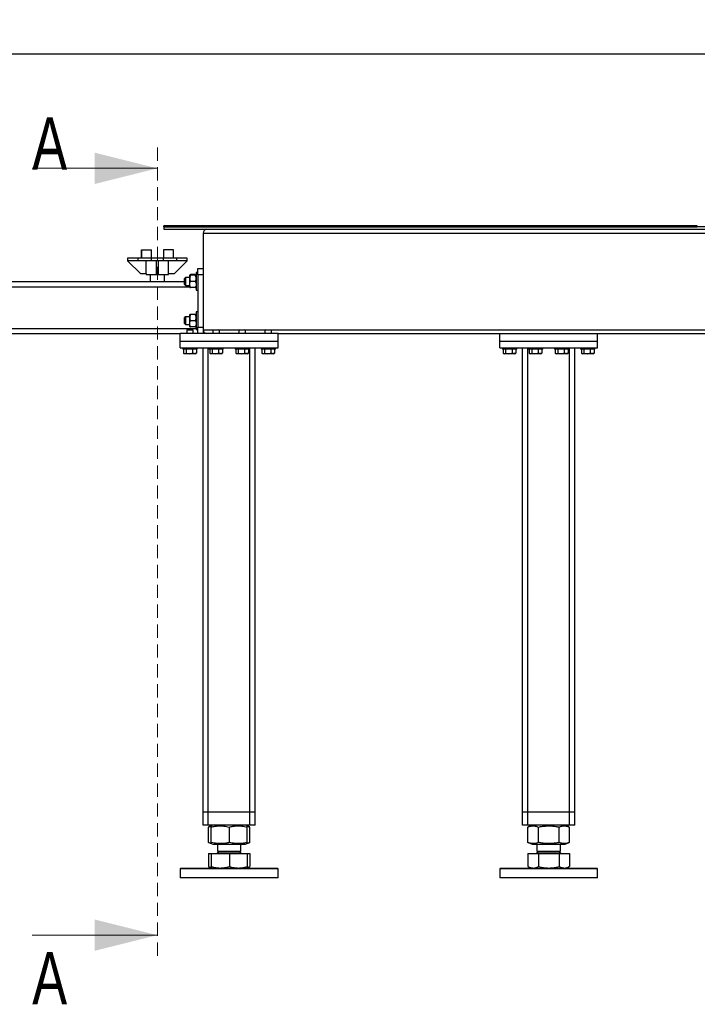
# Model space of a CAD drawing. Header units: millimetres. Extents: x 0 to 841, y 0 to 594.
# Tile 3 of 107: x 55 to 120, y 232 to 326. Entities that reach past the tile are written whole.
import ezdxf

# ---------------------------------------------------------------- set-up
doc = ezdxf.new("R2010")
doc.units = ezdxf.units.MM
doc.linetypes.add('HIDDEN', pattern=[1.905, 1.27, -0.635])
doc.layers.add('COTES', color=1, linetype='Continuous')
doc.layers.add('TRAIT-FORT', color=4, linetype='Continuous', lineweight=25)
doc.styles.add('SLDTEXTSTYLE0', font='TXT', dxfattribs={"width": 0.75})
doc.dimstyles.new('SLDDIMSTYLE0', dxfattribs={"dimtxt": 2.5, "dimasz": 2, "dimexe": 0, "dimexo": 0.0625, "dimtad": 1, "dimlfac": 16, "dimrnd": 1e-09, "dimzin": 12, "dimdsep": 46, "dimtxsty": 'SLDTEXTSTYLE0', "dimsah": 1, "dimcen": 0.09, "dimadec": 0, "dimazin": 3, "dimtfac": 1, "dimtofl": 0, "dimtmove": 0, "dimatfit": 3, "dimfxl": 1, "dimfrac": 2, "dimtolj": 1, "dimtzin": 12, "dimarcsym": 0})

# ---------------------------------------------------------------- blocks, each defined once
blk = doc.blocks.new('_D_1')
at = {"layer": 'COTES', "color": 1, "transparency": 16777216}
for p, q in [((19.422, 301.712), (19.422, 324.033)), ((296.422, 306.837), (296.422, 324.033)), ((19.422, 323.033), (296.422, 323.033))]:
    blk.add_line(p, q, dxfattribs=at)
for points in [[(19.422, 323.033), (21.422, 322.533), (21.422, 323.533)], [(296.422, 323.033), (294.422, 323.533), (294.422, 322.533)]]:
    blk.add_solid(points, dxfattribs=at)
at = {"layer": 'COTES', "color": 1, "transparency": 16777216, "insert": (154.228, 326.256), "char_height": 2.5, "attachment_point": 1, "style": 'SLDTEXTSTYLE0'}
blk.add_mtext('4432', dxfattribs=at)

msp = doc.modelspace()

# ---------------------------------------------------------------- linework, layer by layer
at = {"color": 7, "linetype": 'HIDDEN', "lineweight": 18}
msp.add_line((68.29716, 314.05551), (68.29716, 236.55551), dxfattribs=at)
at = {"color": 7, "linetype": 'Continuous', "lineweight": 18}
for p, q in [((56.29716, 312.05551), (68.29716, 312.05551)), ((56.29716, 238.55551), (68.29716, 238.55551))]:
    msp.add_line(p, q, dxfattribs=at)
for points in [[(68.29716, 312.05551), (62.29716, 313.55551), (62.29716, 310.55551)], [(68.29716, 238.55551), (62.29716, 240.05551), (62.29716, 237.05551)]]:
    msp.add_solid(points, dxfattribs=at)
at = {"layer": 'TRAIT-FORT', "color": 4, "linetype": 'Continuous', "lineweight": 25}
for p, q in [((68.92216, 306.46176), (68.92216, 306.55551)), ((120.04716, 306.55551), (68.92216, 306.55551)), ((68.92216, 306.46176), (120.04716, 306.46176)), ((68.92216, 306.46176), (68.92216, 306.21176)), ((131.42216, 306.46176), (68.92216, 306.46176)), ((68.92216, 306.21176), (131.42216, 306.21176)), ((72.67216, 305.83676), (72.67216, 296.58676)), ((72.67216, 305.83676), (133.92216, 305.83676)), ((120.04716, 306.46176), (120.04716, 306.55551)), ((66.75653, 304.24301), (66.79553, 304.24301)), ((66.75653, 303.43051), (66.75653, 304.24301)), ((66.79553, 303.43051), (66.79553, 304.24301)), ((66.79553, 304.24301), (67.72528, 304.24301)), ((67.72528, 303.43051), (67.72528, 304.24301)), ((68.86903, 304.24301), (68.86903, 303.43051)), ((69.83778, 304.24301), (68.86903, 304.24301)), ((69.83778, 303.43051), (69.83778, 304.24301)), ((65.44403, 303.43051), (65.44403, 303.18051)), ((66.44403, 303.43051), (65.44403, 303.43051)), ((66.44403, 303.18051), (65.44403, 303.18051)), ((65.44403, 303.18051), (66.69403, 301.93051)), ((66.44403, 303.18051), (66.44403, 303.43051)), ((67.72528, 303.43051), (66.44403, 303.43051)), ((67.72528, 303.18051), (66.44403, 303.18051)), ((67.23466, 301.93051), (67.23466, 303.18051)), ((68.86903, 303.43051), (67.72528, 303.43051)), ((67.72528, 303.18051), (67.72528, 303.43051)), ((68.86903, 303.18051), (67.72528, 303.18051)), ((68.22528, 301.93051), (68.22528, 303.18051)), ((68.36903, 303.18051), (68.22528, 303.18051)), ((68.36903, 303.18051), (68.36903, 301.93051)), ((68.86903, 303.18051), (68.86903, 303.43051)), ((70.15028, 303.43051), (68.86903, 303.43051)), ((70.15028, 303.18051), (68.86903, 303.18051)), ((69.35966, 301.93051), (69.35966, 303.18051)), ((69.90028, 301.93051), (71.15028, 303.18051)), ((70.15028, 303.18051), (70.15028, 303.43051)), ((71.15028, 303.43051), (70.15028, 303.43051)), ((71.15028, 303.18051), (70.15028, 303.18051)), ((71.15028, 303.18051), (71.15028, 303.43051)), ((72.17216, 302.05551), (72.01591, 302.05551)), ((72.01591, 302.05551), (72.01591, 300.36801)), ((72.17216, 301.83676), (72.17216, 302.46176)), ((72.17216, 302.46176), (72.67216, 302.46176)), ((45.67216, 301.21176), (70.89091, 301.21176)), ((67.23466, 301.93051), (66.69403, 301.93051)), ((67.23466, 301.93051), (67.23466, 301.86801)), ((67.23466, 301.86801), (68.29716, 301.86801)), ((67.60966, 301.86801), (67.60966, 301.21176)), ((68.36903, 301.93051), (68.22528, 301.93051)), ((68.29716, 301.86801), (69.35966, 301.86801)), ((68.98466, 301.21176), (68.98466, 301.86801)), ((69.35966, 301.86801), (69.35966, 301.93051)), ((69.90028, 301.93051), (69.35966, 301.93051)), ((70.98466, 301.58676), (70.89091, 301.49301)), ((70.89091, 300.93051), (70.89091, 301.49301)), ((71.39091, 301.58676), (70.98466, 301.58676)), ((70.98466, 301.58676), (70.98466, 300.83676)), ((71.41689, 301.83149), (71.39091, 301.80551)), ((71.39091, 301.50863), (71.39091, 301.80551)), ((71.39091, 300.91488), (71.39091, 301.50863)), ((71.92405, 301.87878), (71.48276, 301.87878)), ((71.92405, 301.80551), (71.48276, 301.80551)), ((71.92405, 301.21176), (71.48276, 301.21176)), ((72.01591, 301.80551), (71.98879, 301.83263)), ((72.17216, 301.83676), (72.17216, 296.83676)), ((72.67216, 301.83676), (72.17216, 301.83676)), ((45.17216, 300.71176), (71.39091, 300.71176)), ((70.89091, 300.93051), (70.98466, 300.83676)), ((70.98466, 300.83676), (71.39091, 300.83676)), ((71.39091, 300.61801), (71.39091, 300.91488)), ((71.92405, 300.61801), (71.48276, 300.61801)), ((72.01591, 300.36801), (72.17216, 300.36801)), ((72.17216, 298.30551), (72.01591, 298.30551)), ((72.01591, 298.30551), (72.01591, 296.61801)), ((70.98466, 297.83676), (70.89091, 297.74301)), ((70.89091, 297.18051), (70.89091, 297.74301)), ((71.39091, 297.83676), (70.98466, 297.83676)), ((70.98466, 297.83676), (70.98466, 297.08676)), ((71.39095, 298.05555), (71.39091, 298.05551)), ((71.39091, 297.75234), (71.39091, 298.05546)), ((71.39091, 297.15863), (71.39091, 297.75234)), ((71.92405, 298.05964), (71.48276, 298.05964)), ((71.92405, 298.05128), (71.48276, 298.05128)), ((71.92405, 297.4534), (71.48276, 297.4534)), ((72.01591, 298.05551), (72.01586, 298.05555)), ((45.17216, 296.71176), (72.01591, 296.71176)), ((70.89091, 297.18051), (70.98466, 297.08676)), ((70.98466, 297.08676), (71.39091, 297.08676)), ((71.15341, 296.58676), (71.10966, 296.54301)), ((71.15341, 296.58676), (71.10966, 296.54301)), ((71.10966, 296.54301), (71.10966, 296.21176)), ((71.10966, 296.54301), (71.10966, 296.21176)), ((71.38356, 296.54301), (71.10966, 296.54301)), ((71.15341, 296.58676), (71.38897, 296.58676)), ((71.73466, 296.54301), (71.38356, 296.54301)), ((71.38897, 296.58676), (71.69091, 296.58676)), ((71.39091, 296.86805), (71.39091, 297.15863)), ((71.39091, 296.86801), (71.39095, 296.86796)), ((71.92405, 296.86387), (71.48276, 296.86387)), ((71.73466, 296.54301), (71.69091, 296.58676)), ((71.73466, 296.54301), (71.69091, 296.58676)), ((71.73466, 296.21176), (71.73466, 296.54301)), ((71.73466, 296.21176), (71.73466, 296.54301)), ((72.01586, 296.86796), (72.01591, 296.86801)), ((72.01591, 296.61801), (72.17216, 296.61801)), ((72.17216, 296.83676), (72.67216, 296.83676)), ((72.17216, 296.21176), (72.17216, 296.83676)), ((72.67216, 296.58676), (72.67216, 296.21176)), ((72.67216, 296.58676), (73.65341, 296.58676)), ((73.65341, 296.58676), (73.60966, 296.54301)), ((73.65341, 296.58676), (73.60966, 296.54301)), ((73.60966, 296.54301), (73.60966, 296.21176)), ((73.60966, 296.54301), (73.60966, 296.21176)), ((73.88356, 296.54301), (73.60966, 296.54301)), ((73.65341, 296.58676), (73.88897, 296.58676)), ((74.23466, 296.54301), (73.88356, 296.54301)), ((73.88897, 296.58676), (74.19091, 296.58676)), ((74.23466, 296.54301), (74.19091, 296.58676)), ((74.23466, 296.54301), (74.19091, 296.58676)), ((74.19091, 296.58676), (76.15341, 296.58676)), ((74.23466, 296.21176), (74.23466, 296.54301)), ((74.23466, 296.21176), (74.23466, 296.54301)), ((76.15341, 296.58676), (76.10966, 296.54301)), ((76.15341, 296.58676), (76.10966, 296.54301)), ((76.10966, 296.54301), (76.10966, 296.21176)), ((76.10966, 296.54301), (76.10966, 296.21176)), ((76.38356, 296.54301), (76.10966, 296.54301)), ((76.15341, 296.58676), (76.38897, 296.58676)), ((76.73466, 296.54301), (76.38356, 296.54301)), ((76.38897, 296.58676), (76.69091, 296.58676)), ((76.73466, 296.54301), (76.69091, 296.58676)), ((76.73466, 296.54301), (76.69091, 296.58676)), ((76.69091, 296.58676), (78.65341, 296.58676)), ((76.73466, 296.21176), (76.73466, 296.54301)), ((76.73466, 296.21176), (76.73466, 296.54301)), ((78.65341, 296.58676), (78.60966, 296.54301)), ((78.65341, 296.58676), (78.60966, 296.54301)), ((78.60966, 296.54301), (78.60966, 296.21176)), ((78.60966, 296.54301), (78.60966, 296.21176)), ((78.88356, 296.54301), (78.60966, 296.54301)), ((78.65341, 296.58676), (78.88897, 296.58676)), ((79.23466, 296.54301), (78.88356, 296.54301)), ((78.88897, 296.58676), (79.19091, 296.58676)), ((79.23466, 296.54301), (79.19091, 296.58676)), ((79.23466, 296.54301), (79.19091, 296.58676)), ((79.19091, 296.58676), (127.40341, 296.58676)), ((79.23466, 296.21176), (79.23466, 296.54301)), ((79.23466, 296.21176), (79.23466, 296.54301)), ((52.35966, 296.21176), (70.48466, 296.21176)), ((79.85966, 296.21176), (70.48466, 296.21176)), ((70.48466, 295.46176), (70.48466, 296.21176)), ((79.85966, 295.46176), (70.48466, 295.46176)), ((70.48466, 294.83676), (70.48466, 295.46176)), ((79.85966, 295.46176), (79.85966, 296.21176)), ((79.85966, 296.21176), (126.73466, 296.21176)), ((79.85966, 294.83676), (79.85966, 295.46176)), ((101.10966, 295.46176), (101.10966, 296.21176)), ((110.48466, 295.46176), (101.10966, 295.46176)), ((101.10966, 294.83676), (101.10966, 295.46176)), ((110.48466, 295.46176), (110.48466, 296.21176)), ((110.48466, 294.83676), (110.48466, 295.46176)), ((70.48466, 294.83676), (79.85966, 294.83676)), ((70.73466, 294.83676), (70.73466, 294.71176)), ((70.73466, 294.83676), (70.73466, 294.71176)), ((71.6855, 294.71176), (70.73466, 294.71176)), ((70.81342, 294.71176), (70.81342, 294.33704)), ((71.05218, 294.71176), (71.05218, 294.33704)), ((71.66092, 294.71176), (71.66092, 294.33704)), ((72.10966, 294.71176), (71.6855, 294.71176)), ((72.03089, 294.71176), (72.03089, 294.33704)), ((72.10966, 294.71176), (72.10966, 294.83676)), ((72.10966, 294.71176), (72.10966, 294.83676)), ((72.67216, 250.33676), (72.67216, 294.83676)), ((73.17216, 250.33676), (73.17216, 294.83676)), ((73.23466, 294.83676), (73.23466, 294.71176)), ((73.23466, 294.83676), (73.23466, 294.71176)), ((74.1855, 294.71176), (73.23466, 294.71176)), ((73.31342, 294.71176), (73.31342, 294.33704)), ((73.55218, 294.71176), (73.55218, 294.33704)), ((74.16092, 294.71176), (74.16092, 294.33704)), ((74.60966, 294.71176), (74.1855, 294.71176)), ((74.53089, 294.71176), (74.53089, 294.33704)), ((74.60966, 294.71176), (74.60966, 294.83676)), ((74.60966, 294.71176), (74.60966, 294.83676)), ((75.73466, 294.83676), (75.73466, 294.71176)), ((75.73466, 294.83676), (75.73466, 294.71176)), ((76.6855, 294.71176), (75.73466, 294.71176)), ((75.81342, 294.71176), (75.81342, 294.33704)), ((76.05218, 294.71176), (76.05218, 294.33704)), ((76.66092, 294.71176), (76.66092, 294.33704)), ((77.10966, 294.71176), (76.6855, 294.71176)), ((77.03089, 294.71176), (77.03089, 294.33704)), ((77.10966, 294.71176), (77.10966, 294.83676)), ((77.10966, 294.71176), (77.10966, 294.83676)), ((77.17216, 250.33676), (77.17216, 294.83676)), ((77.67216, 250.33676), (77.67216, 294.83676)), ((78.23466, 294.83676), (78.23466, 294.71176)), ((78.23466, 294.83676), (78.23466, 294.71176)), ((79.1855, 294.71176), (78.23466, 294.71176)), ((78.31342, 294.71176), (78.31342, 294.33704)), ((78.55218, 294.71176), (78.55218, 294.33704)), ((79.16092, 294.71176), (79.16092, 294.33704)), ((79.60966, 294.71176), (79.1855, 294.71176)), ((79.53089, 294.71176), (79.53089, 294.33704)), ((79.60966, 294.71176), (79.60966, 294.83676)), ((79.60966, 294.71176), (79.60966, 294.83676)), ((101.10966, 294.83676), (110.48466, 294.83676)), ((101.35966, 294.83676), (101.35966, 294.71176)), ((102.3105, 294.71176), (101.35966, 294.71176)), ((101.43842, 294.71176), (101.43842, 294.33704)), ((101.67718, 294.71176), (101.67718, 294.33704)), ((102.28592, 294.71176), (102.28592, 294.33704)), ((102.73466, 294.71176), (102.3105, 294.71176)), ((102.65589, 294.71176), (102.65589, 294.33704)), ((102.73466, 294.71176), (102.73466, 294.83676)), ((103.29716, 250.33676), (103.29716, 294.83676)), ((103.79716, 250.33676), (103.79716, 294.83676)), ((103.85966, 294.83676), (103.85966, 294.71176)), ((104.8105, 294.71176), (103.85966, 294.71176)), ((103.93842, 294.71176), (103.93842, 294.33704)), ((104.17718, 294.71176), (104.17718, 294.33704)), ((104.78592, 294.71176), (104.78592, 294.33704)), ((105.23466, 294.71176), (104.8105, 294.71176)), ((105.15589, 294.71176), (105.15589, 294.33704)), ((105.23466, 294.71176), (105.23466, 294.83676)), ((106.35966, 294.83676), (106.35966, 294.71176)), ((107.3105, 294.71176), (106.35966, 294.71176)), ((106.43842, 294.71176), (106.43842, 294.33704)), ((106.67718, 294.71176), (106.67718, 294.33704)), ((107.28592, 294.71176), (107.28592, 294.33704)), ((107.73466, 294.71176), (107.3105, 294.71176)), ((107.65589, 294.71176), (107.65589, 294.33704)), ((107.73466, 294.71176), (107.73466, 294.83676)), ((107.79716, 250.33676), (107.79716, 294.83676)), ((108.29716, 250.33676), (108.29716, 294.83676)), ((108.85966, 294.83676), (108.85966, 294.71176)), ((109.8105, 294.71176), (108.85966, 294.71176)), ((108.93842, 294.71176), (108.93842, 294.33704)), ((109.17718, 294.71176), (109.17718, 294.33704)), ((109.78592, 294.71176), (109.78592, 294.33704)), ((110.23466, 294.71176), (109.8105, 294.71176)), ((110.15589, 294.71176), (110.15589, 294.33704)), ((110.23466, 294.71176), (110.23466, 294.83676)), ((70.84424, 294.31653), (70.84543, 294.31585)), ((70.84424, 294.31653), (70.84543, 294.31585)), ((71.35983, 294.27426), (70.91747, 294.27426)), ((71.92684, 294.27426), (71.35983, 294.27426)), ((71.92684, 294.27426), (72.00007, 294.31653)), ((71.92684, 294.27426), (72.00007, 294.31653)), ((73.34424, 294.31653), (73.34543, 294.31585)), ((73.34424, 294.31653), (73.34543, 294.31585)), ((73.85983, 294.27426), (73.41747, 294.27426)), ((74.42684, 294.27426), (73.85983, 294.27426)), ((74.42684, 294.27426), (74.50007, 294.31653)), ((74.42684, 294.27426), (74.50007, 294.31653)), ((75.84424, 294.31653), (75.84543, 294.31585)), ((75.84424, 294.31653), (75.84543, 294.31585)), ((76.35983, 294.27426), (75.91747, 294.27426)), ((76.92684, 294.27426), (76.35983, 294.27426)), ((76.92684, 294.27426), (77.00007, 294.31653)), ((76.92684, 294.27426), (77.00007, 294.31653)), ((78.34424, 294.31653), (78.34543, 294.31585)), ((78.34424, 294.31653), (78.34543, 294.31585)), ((78.85983, 294.27426), (78.41747, 294.27426)), ((79.42684, 294.27426), (78.85983, 294.27426)), ((79.42684, 294.27426), (79.50007, 294.31653)), ((79.42684, 294.27426), (79.50007, 294.31653)), ((101.46924, 294.31653), (101.54247, 294.27426)), ((101.98483, 294.27426), (101.54247, 294.27426)), ((102.55184, 294.27426), (101.98483, 294.27426)), ((102.55184, 294.27426), (102.62507, 294.31653)), ((102.65589, 294.33704), (102.62389, 294.31858)), ((103.96924, 294.31653), (104.04247, 294.27426)), ((104.48483, 294.27426), (104.04247, 294.27426)), ((105.05184, 294.27426), (104.48483, 294.27426)), ((105.05184, 294.27426), (105.12507, 294.31653)), ((105.15589, 294.33704), (105.12389, 294.31858)), ((106.46924, 294.31653), (106.54247, 294.27426)), ((106.98483, 294.27426), (106.54247, 294.27426)), ((107.55184, 294.27426), (106.98483, 294.27426)), ((107.55184, 294.27426), (107.62507, 294.31653)), ((107.65589, 294.33704), (107.62389, 294.31858)), ((108.96924, 294.31653), (109.04247, 294.27426)), ((109.48483, 294.27426), (109.04247, 294.27426)), ((110.05184, 294.27426), (109.48483, 294.27426)), ((110.05184, 294.27426), (110.12507, 294.31653)), ((110.15589, 294.33704), (110.12389, 294.31858)), ((73.17216, 250.33676), (72.67216, 250.33676)), ((72.67216, 249.08676), (72.67216, 250.33676)), ((77.17216, 250.33676), (73.17216, 250.33676)), ((73.17216, 249.08676), (73.17216, 250.33676)), ((77.67216, 250.33676), (77.17216, 250.33676)), ((77.17216, 249.08676), (77.17216, 250.33676)), ((77.67216, 249.08676), (77.67216, 250.33676)), ((103.79716, 250.33676), (103.29716, 250.33676)), ((103.29716, 249.08676), (103.29716, 250.33676)), ((107.79716, 250.33676), (103.79716, 250.33676)), ((103.79716, 249.08676), (103.79716, 250.33676)), ((108.29716, 250.33676), (107.79716, 250.33676)), ((107.79716, 249.08676), (107.79716, 250.33676)), ((108.29716, 249.08676), (108.29716, 250.33676)), ((73.17216, 249.08676), (72.67216, 249.08676)), ((77.17216, 249.08676), (73.17216, 249.08676)), ((73.20274, 248.9274), (73.18766, 248.92198)), ((73.18766, 247.43903), (73.18766, 248.92198)), ((73.44956, 249.02786), (73.20114, 248.92749)), ((73.44152, 247.43903), (73.44152, 248.92198)), ((73.59534, 249.08676), (73.45214, 249.0289)), ((73.46554, 247.43903), (73.46554, 248.92198)), ((75.19618, 247.43903), (75.19618, 248.92198)), ((76.89217, 249.0289), (76.74897, 249.08676)), ((77.14317, 248.92749), (76.89217, 249.0289)), ((76.90279, 247.43903), (76.90279, 248.92198)), ((77.15665, 247.43903), (77.15665, 248.92198)), ((77.67216, 249.08676), (77.17216, 249.08676)), ((103.79716, 249.08676), (103.29716, 249.08676)), ((107.79716, 249.08676), (103.79716, 249.08676)), ((103.82774, 248.9274), (103.81266, 248.92198)), ((103.81266, 247.43903), (103.81266, 248.92198)), ((104.22034, 249.08676), (103.82614, 248.92749)), ((104.82571, 247.43903), (104.82571, 248.92198)), ((106.8102, 247.43903), (106.8102, 248.92198)), ((107.76817, 248.92749), (107.37397, 249.08676)), ((107.78165, 247.43903), (107.78165, 248.92198)), ((108.29716, 249.08676), (107.79716, 249.08676)), ((73.18766, 247.43903), (73.20273, 247.43384)), ((73.20114, 247.43352), (73.45229, 247.33205)), ((73.45235, 247.33203), (73.59534, 247.27426)), ((73.59534, 247.27426), (76.54716, 247.27426)), ((74.04716, 247.27426), (74.04716, 246.59707)), ((76.29716, 246.59707), (76.29716, 247.27426)), ((76.54716, 247.27426), (76.74897, 247.27426)), ((76.74897, 247.27426), (76.89196, 247.33203)), ((76.89196, 247.33203), (77.14317, 247.43352)), ((103.81266, 247.43903), (103.82773, 247.43384)), ((103.82614, 247.43352), (104.22034, 247.27426)), ((104.22034, 247.27426), (107.37397, 247.27426)), ((104.67216, 247.27426), (104.67216, 246.59707)), ((106.92216, 246.59707), (106.92216, 247.27426)), ((107.37397, 247.27426), (107.76817, 247.43352)), ((73.18766, 246.38676), (73.18766, 245.14652)), ((73.18766, 246.38676), (73.44152, 246.38676)), ((73.44152, 246.38676), (73.44152, 245.14652)), ((73.44152, 246.38676), (73.46554, 246.38676)), ((73.46554, 246.38676), (73.46554, 245.14652)), ((73.46554, 246.38676), (75.19618, 246.38676)), ((73.57497, 246.39926), (73.57497, 246.38676)), ((73.57497, 246.39926), (76.76934, 246.39926)), ((74.18247, 246.59707), (74.04716, 246.46176)), ((74.04716, 246.59707), (76.29716, 246.59707)), ((74.04716, 246.46176), (74.20476, 246.46176)), ((74.20476, 246.46176), (76.29716, 246.46176)), ((75.19618, 246.38676), (75.19618, 245.14652)), ((75.19618, 246.38676), (76.90279, 246.38676)), ((76.29716, 246.46176), (76.16184, 246.59707)), ((76.76934, 246.38676), (76.76934, 246.39926)), ((76.90279, 246.38676), (76.90279, 245.14652)), ((76.90279, 246.38676), (77.15665, 246.38676)), ((77.15665, 246.38676), (77.15665, 245.14652)), ((103.81266, 246.38676), (103.81266, 245.14652)), ((103.81266, 246.38676), (104.82571, 246.38676)), ((104.19997, 246.39926), (104.19997, 246.38676)), ((104.19997, 246.39926), (104.42372, 246.39926)), ((104.42372, 246.39926), (107.39434, 246.39926)), ((104.80747, 246.59707), (104.67216, 246.46176)), ((104.67216, 246.59707), (104.82976, 246.59707)), ((104.67216, 246.46176), (106.37141, 246.46176)), ((104.82571, 246.38676), (104.82571, 245.14652)), ((104.82571, 246.38676), (106.81021, 246.38676)), ((104.82976, 246.59707), (106.92216, 246.59707)), ((106.37141, 246.46176), (106.92216, 246.46176)), ((106.92216, 246.46176), (106.78684, 246.59707)), ((106.81021, 246.38676), (106.81021, 245.14652)), ((106.81021, 246.38676), (107.78165, 246.38676)), ((107.39434, 246.38676), (107.39434, 246.39926)), ((107.78165, 246.38676), (107.78165, 245.14652)), ((70.54716, 244.99301), (70.48466, 244.93051)), ((70.48466, 244.93051), (70.48466, 244.05551)), ((73.21532, 244.93051), (70.48466, 244.93051)), ((70.54716, 244.99301), (73.24141, 244.99301)), ((73.2011, 245.14027), (73.18766, 245.14652)), ((73.20041, 245.13907), (73.45341, 244.99301)), ((79.85966, 244.93051), (73.21532, 244.93051)), ((73.24141, 244.99301), (79.79716, 244.99301)), ((76.89091, 244.99301), (77.1439, 245.13907)), ((79.85966, 244.93051), (79.79716, 244.99301)), ((79.85966, 244.05551), (79.85966, 244.93051)), ((101.17216, 244.99301), (101.10966, 244.93051)), ((101.10966, 244.93051), (101.10966, 244.05551)), ((110.05667, 244.93051), (101.10966, 244.93051)), ((101.17216, 244.99301), (109.99988, 244.99301)), ((103.8261, 245.14027), (103.81266, 245.14652)), ((103.82541, 245.13907), (104.07841, 244.99301)), ((107.51591, 244.99301), (107.7689, 245.13907)), ((109.99988, 244.99301), (110.42216, 244.99301)), ((110.48466, 244.93051), (110.05667, 244.93051)), ((110.48466, 244.93051), (110.42216, 244.99301)), ((110.48466, 244.05551), (110.48466, 244.93051)), ((79.85966, 244.05551), (70.48466, 244.05551)), ((110.48466, 244.05551), (101.10966, 244.05551))]:
    msp.add_line(p, q, dxfattribs=at)
for centre, radius, start, end in [((73.04716, 305.83676), 0.375, 90, 180), ((73.04716, 296.58676), 0.375, 180, 270), ((73.98466, 246.46176), 0.0625, 270, 0), ((76.35966, 246.46176), 0.0625, 180, 270), ((104.60966, 246.46176), 0.0625, 270, 0), ((106.98466, 246.46176), 0.0625, 180, 270)]:
    msp.add_arc(centre, radius, start, end, dxfattribs=at)
for points, knots in [([(71.48276, 301.80551), (71.4613, 301.76486), (71.41766, 301.68217), (71.3928, 301.57966), (71.39124, 301.52106), (71.39091, 301.50863)], [0, 0, 0, 0, 0.432385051, 0.879553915, 1, 1, 1, 1]), ([(71.39091, 301.80551), (71.39096, 301.80551), (71.3914, 301.80551), (71.4043, 301.80551), (71.43981, 301.80551), (71.47061, 301.80551), (71.48276, 301.80551)], [0, 0, 0, 0, 0.04836864, 0.39932986, 0.76296469, 1, 1, 1, 1]), ([(71.39091, 301.50863), (71.39622, 301.4564), (71.40675, 301.35276), (71.45756, 301.25851), (71.48276, 301.21176)], [0, 0, 0, 0, 0.50400004, 1, 1, 1, 1]), ([(71.39091, 300.91488), (71.39622, 300.96711), (71.40675, 301.07075), (71.45756, 301.16501), (71.48276, 301.21176)], [0, 0, 0, 0, 0.50400004, 1, 1, 1, 1]), ([(71.40018, 301.79874), (71.40408, 301.80985), (71.41392, 301.83789), (71.45684, 301.86339), (71.48276, 301.87878)], [0, 0, 0, 0, 0.39612511, 1, 1, 1, 1]), ([(71.92405, 301.87878), (71.94647, 301.86538), (71.98632, 301.84157), (72.00044, 301.81552), (72.00661, 301.80412)], [0, 0, 0, 0, 0.56252126, 1, 1, 1, 1]), ([(72.01591, 301.50863), (72.0106, 301.56086), (72.00006, 301.6645), (71.94925, 301.75876), (71.92405, 301.80551)], [0, 0, 0, 0, 0.50400004, 1, 1, 1, 1]), ([(71.92405, 301.80551), (71.9362, 301.80551), (71.9664, 301.80551), (72.00215, 301.80551), (72.0154, 301.80551), (72.01585, 301.80551), (72.01591, 301.80551)], [0, 0, 0, 0, 0.23703923, 0.58901919, 0.95163056, 1, 1, 1, 1]), ([(71.92405, 301.21176), (71.94551, 301.25241), (71.98915, 301.33509), (72.01401, 301.43761), (72.01557, 301.4962), (72.01591, 301.50863)], [0, 0, 0, 0, 0.43238505, 0.87955391, 1, 1, 1, 1]), ([(71.92405, 301.21176), (71.94551, 301.17111), (71.98915, 301.08842), (72.01401, 300.98591), (72.01557, 300.92731), (72.01591, 300.91488)], [0, 0, 0, 0, 0.43238505, 0.87955391, 1, 1, 1, 1]), ([(71.48276, 300.61801), (71.4613, 300.65866), (71.41766, 300.74134), (71.3928, 300.84386), (71.39124, 300.90245), (71.39091, 300.91488)], [0, 0, 0, 0, 0.43238505, 0.87955391, 1, 1, 1, 1]), ([(71.39091, 300.61801), (71.39096, 300.61801), (71.3914, 300.61801), (71.4043, 300.61801), (71.43981, 300.61801), (71.47061, 300.61801), (71.48276, 300.61801)], [0, 0, 0, 0, 0.04836864, 0.39932986, 0.76296469, 1, 1, 1, 1]), ([(72.01591, 300.91488), (72.0106, 300.86265), (72.00006, 300.75901), (71.94925, 300.66476), (71.92405, 300.61801)], [0, 0, 0, 0, 0.50400004, 1, 1, 1, 1]), ([(71.92405, 300.61801), (71.9362, 300.61801), (71.9664, 300.61801), (72.00215, 300.61801), (72.0154, 300.61801), (72.01585, 300.61801), (72.01591, 300.61801)], [0, 0, 0, 0, 0.23703923, 0.58901919, 0.95163056, 1, 1, 1, 1]), ([(71.48276, 298.05964), (71.46424, 298.05915), (71.43019, 298.05825), (71.39745, 298.05684), (71.39311, 298.05593), (71.39091, 298.05546)], [0, 0, 0, 0, 0.370457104, 0.681018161, 1, 1, 1, 1]), ([(71.39091, 298.05546), (71.39096, 298.05539), (71.3914, 298.05481), (71.4043, 298.0537), (71.43981, 298.05238), (71.47061, 298.05159), (71.48276, 298.05128)], [0, 0, 0, 0, 0.04836864, 0.39932986, 0.76296469, 1, 1, 1, 1]), ([(71.48276, 298.05128), (71.4613, 298.01035), (71.41766, 297.92709), (71.3928, 297.82386), (71.39124, 297.76486), (71.39091, 297.75234)], [0, 0, 0, 0, 0.43238505, 0.87955391, 1, 1, 1, 1]), ([(71.39091, 297.75234), (71.39622, 297.69974), (71.40675, 297.59539), (71.45756, 297.50047), (71.48276, 297.4534)], [0, 0, 0, 0, 0.50400004, 1, 1, 1, 1]), ([(71.39091, 297.15863), (71.39622, 297.2105), (71.40675, 297.31339), (71.45756, 297.40698), (71.48276, 297.4534)], [0, 0, 0, 0, 0.50400004, 1, 1, 1, 1]), ([(72.01591, 298.05546), (72.01382, 298.05591), (72.00959, 298.05683), (71.97707, 298.05824), (71.94257, 298.05915), (71.92405, 298.05964)], [0, 0, 0, 0, 0.30999023, 0.62954591, 1, 1, 1, 1]), ([(71.92405, 298.05128), (71.9362, 298.05159), (71.9664, 298.05237), (72.00215, 298.05369), (72.0154, 298.05479), (72.01585, 298.05539), (72.01591, 298.05546)], [0, 0, 0, 0, 0.23703923, 0.58901919, 0.95163056, 1, 1, 1, 1]), ([(72.01591, 297.75234), (72.0106, 297.80494), (72.00006, 297.90929), (71.94925, 298.00421), (71.92405, 298.05128)], [0, 0, 0, 0, 0.50400004, 1, 1, 1, 1]), ([(71.92405, 297.4534), (71.94551, 297.49433), (71.98915, 297.57759), (72.01401, 297.68082), (72.01557, 297.73982), (72.01591, 297.75234)], [0, 0, 0, 0, 0.43238505, 0.87955391, 1, 1, 1, 1]), ([(71.92405, 297.4534), (71.94551, 297.41304), (71.98915, 297.33094), (72.01401, 297.22915), (72.01557, 297.17098), (72.01591, 297.15863)], [0, 0, 0, 0, 0.43238505, 0.87955391, 1, 1, 1, 1]), ([(71.48276, 296.86387), (71.4613, 296.90423), (71.41766, 296.98633), (71.3928, 297.08811), (71.39124, 297.14629), (71.39091, 297.15863)], [0, 0, 0, 0, 0.43238505, 0.87955391, 1, 1, 1, 1]), ([(71.39091, 296.86805), (71.39096, 296.86798), (71.3914, 296.8674), (71.4043, 296.86629), (71.43981, 296.86497), (71.47061, 296.86418), (71.48276, 296.86387)], [0, 0, 0, 0, 0.04836864, 0.39932986, 0.76296469, 1, 1, 1, 1]), ([(72.01591, 297.15863), (72.0106, 297.10677), (72.00006, 297.00388), (71.94925, 296.91029), (71.92405, 296.86387)], [0, 0, 0, 0, 0.504000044, 1, 1, 1, 1]), ([(71.92405, 296.86387), (71.9362, 296.86418), (71.9664, 296.86496), (72.00215, 296.86628), (72.0154, 296.86738), (72.01585, 296.86798), (72.01591, 296.86805)], [0, 0, 0, 0, 0.23703923, 0.58901919, 0.95163056, 1, 1, 1, 1]), ([(70.81342, 294.33704), (70.83414, 294.32334), (70.87604, 294.29563), (70.93811, 294.28549), (70.99745, 294.30037), (71.03382, 294.32474), (71.05218, 294.33704)], [0, 0, 0, 0, 0.26460494, 0.53494775, 0.76534313, 1, 1, 1, 1]), ([(70.81342, 294.33704), (70.83414, 294.32334), (70.87604, 294.29563), (70.93811, 294.28549), (70.99745, 294.30037), (71.03382, 294.32474), (71.05218, 294.33704)], [0, 0, 0, 0, 0.26460494, 0.53494775, 0.76534313, 1, 1, 1, 1]), ([(71.05218, 294.33704), (71.12963, 294.31806), (71.25772, 294.28666), (71.44351, 294.28957), (71.5685, 294.31138), (71.64039, 294.33134), (71.66092, 294.33704)], [0, 0, 0, 0, 0.38554949, 0.63764185, 0.89654625, 1, 1, 1, 1]), ([(71.05218, 294.33704), (71.12963, 294.31806), (71.25772, 294.28666), (71.44351, 294.28957), (71.5685, 294.31138), (71.64039, 294.33134), (71.66092, 294.33704)], [0, 0, 0, 0, 0.38554949, 0.63764185, 0.89654625, 1, 1, 1, 1]), ([(72.03089, 294.33704), (71.99878, 294.32334), (71.93386, 294.29563), (71.83768, 294.28549), (71.74573, 294.30037), (71.68936, 294.32474), (71.66092, 294.33704)], [0, 0, 0, 0, 0.26460494, 0.53494775, 0.76534313, 1, 1, 1, 1]), ([(72.03089, 294.33704), (71.99878, 294.32334), (71.93386, 294.29563), (71.83768, 294.28549), (71.74573, 294.30037), (71.68936, 294.32474), (71.66092, 294.33704)], [0, 0, 0, 0, 0.26460494, 0.53494775, 0.76534313, 1, 1, 1, 1]), ([(73.31342, 294.33704), (73.33414, 294.32334), (73.37604, 294.29563), (73.43811, 294.28549), (73.49745, 294.30037), (73.53382, 294.32474), (73.55218, 294.33704)], [0, 0, 0, 0, 0.26460494, 0.53494775, 0.76534313, 1, 1, 1, 1]), ([(73.31342, 294.33704), (73.33414, 294.32334), (73.37604, 294.29563), (73.43811, 294.28549), (73.49745, 294.30037), (73.53382, 294.32474), (73.55218, 294.33704)], [0, 0, 0, 0, 0.26460494, 0.53494775, 0.76534313, 1, 1, 1, 1]), ([(73.55218, 294.33704), (73.62963, 294.31806), (73.75772, 294.28666), (73.94351, 294.28957), (74.0685, 294.31138), (74.14039, 294.33134), (74.16092, 294.33704)], [0, 0, 0, 0, 0.38554949, 0.63764185, 0.89654625, 1, 1, 1, 1]), ([(73.55218, 294.33704), (73.62963, 294.31806), (73.75772, 294.28666), (73.94351, 294.28957), (74.0685, 294.31138), (74.14039, 294.33134), (74.16092, 294.33704)], [0, 0, 0, 0, 0.38554949, 0.63764185, 0.89654625, 1, 1, 1, 1]), ([(74.53089, 294.33704), (74.49878, 294.32334), (74.43386, 294.29563), (74.33768, 294.28549), (74.24573, 294.30037), (74.18936, 294.32474), (74.16092, 294.33704)], [0, 0, 0, 0, 0.26460494, 0.53494775, 0.76534313, 1, 1, 1, 1]), ([(74.53089, 294.33704), (74.49878, 294.32334), (74.43386, 294.29563), (74.33768, 294.28549), (74.24573, 294.30037), (74.18936, 294.32474), (74.16092, 294.33704)], [0, 0, 0, 0, 0.26460494, 0.53494775, 0.76534313, 1, 1, 1, 1]), ([(75.81342, 294.33704), (75.83414, 294.32334), (75.87604, 294.29563), (75.93811, 294.28549), (75.99745, 294.30037), (76.03382, 294.32474), (76.05218, 294.33704)], [0, 0, 0, 0, 0.26460494, 0.53494775, 0.76534313, 1, 1, 1, 1]), ([(75.81342, 294.33704), (75.83414, 294.32334), (75.87604, 294.29563), (75.93811, 294.28549), (75.99745, 294.30037), (76.03382, 294.32474), (76.05218, 294.33704)], [0, 0, 0, 0, 0.26460494, 0.53494775, 0.76534313, 1, 1, 1, 1]), ([(76.05218, 294.33704), (76.12963, 294.31806), (76.25772, 294.28666), (76.44351, 294.28957), (76.5685, 294.31138), (76.64039, 294.33134), (76.66092, 294.33704)], [0, 0, 0, 0, 0.38554949, 0.63764185, 0.89654625, 1, 1, 1, 1]), ([(76.05218, 294.33704), (76.12963, 294.31806), (76.25772, 294.28666), (76.44351, 294.28957), (76.5685, 294.31138), (76.64039, 294.33134), (76.66092, 294.33704)], [0, 0, 0, 0, 0.38554949, 0.63764185, 0.89654625, 1, 1, 1, 1]), ([(77.03089, 294.33704), (76.99878, 294.32334), (76.93386, 294.29563), (76.83768, 294.28549), (76.74573, 294.30037), (76.68936, 294.32474), (76.66092, 294.33704)], [0, 0, 0, 0, 0.26460494, 0.53494775, 0.76534313, 1, 1, 1, 1]), ([(77.03089, 294.33704), (76.99878, 294.32334), (76.93386, 294.29563), (76.83768, 294.28549), (76.74573, 294.30037), (76.68936, 294.32474), (76.66092, 294.33704)], [0, 0, 0, 0, 0.26460494, 0.53494775, 0.76534313, 1, 1, 1, 1]), ([(78.31342, 294.33704), (78.33414, 294.32334), (78.37604, 294.29563), (78.43811, 294.28549), (78.49745, 294.30037), (78.53382, 294.32474), (78.55218, 294.33704)], [0, 0, 0, 0, 0.26460494, 0.53494775, 0.76534313, 1, 1, 1, 1]), ([(78.31342, 294.33704), (78.33414, 294.32334), (78.37604, 294.29563), (78.43811, 294.28549), (78.49745, 294.30037), (78.53382, 294.32474), (78.55218, 294.33704)], [0, 0, 0, 0, 0.26460494, 0.53494775, 0.76534313, 1, 1, 1, 1]), ([(78.55218, 294.33704), (78.62963, 294.31806), (78.75772, 294.28666), (78.94351, 294.28957), (79.0685, 294.31138), (79.14039, 294.33134), (79.16092, 294.33704)], [0, 0, 0, 0, 0.38554949, 0.63764185, 0.89654625, 1, 1, 1, 1]), ([(78.55218, 294.33704), (78.62963, 294.31806), (78.75772, 294.28666), (78.94351, 294.28957), (79.0685, 294.31138), (79.14039, 294.33134), (79.16092, 294.33704)], [0, 0, 0, 0, 0.38554949, 0.63764185, 0.89654625, 1, 1, 1, 1]), ([(79.53089, 294.33704), (79.49878, 294.32334), (79.43386, 294.29563), (79.33768, 294.28549), (79.24573, 294.30037), (79.18936, 294.32474), (79.16092, 294.33704)], [0, 0, 0, 0, 0.26460494, 0.53494775, 0.76534313, 1, 1, 1, 1]), ([(79.53089, 294.33704), (79.49878, 294.32334), (79.43386, 294.29563), (79.33768, 294.28549), (79.24573, 294.30037), (79.18936, 294.32474), (79.16092, 294.33704)], [0, 0, 0, 0, 0.26460494, 0.53494775, 0.76534313, 1, 1, 1, 1]), ([(101.43842, 294.33704), (101.45914, 294.32334), (101.50104, 294.29563), (101.56311, 294.28549), (101.62245, 294.30037), (101.65882, 294.32474), (101.67718, 294.33704)], [0, 0, 0, 0, 0.26460494, 0.53494775, 0.76534313, 1, 1, 1, 1]), ([(101.67718, 294.33704), (101.75463, 294.31806), (101.88272, 294.28666), (102.06851, 294.28957), (102.1935, 294.31138), (102.26539, 294.33134), (102.28592, 294.33704)], [0, 0, 0, 0, 0.38554949, 0.63764185, 0.89654625, 1, 1, 1, 1]), ([(102.65589, 294.33704), (102.62378, 294.32334), (102.55886, 294.29563), (102.46268, 294.28549), (102.37073, 294.30037), (102.31436, 294.32474), (102.28592, 294.33704)], [0, 0, 0, 0, 0.264604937, 0.534947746, 0.765343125, 1, 1, 1, 1]), ([(103.93842, 294.33704), (103.95914, 294.32334), (104.00104, 294.29563), (104.06311, 294.28549), (104.12245, 294.30037), (104.15882, 294.32474), (104.17718, 294.33704)], [0, 0, 0, 0, 0.26460494, 0.53494775, 0.76534313, 1, 1, 1, 1]), ([(104.17718, 294.33704), (104.25463, 294.31806), (104.38272, 294.28666), (104.56851, 294.28957), (104.6935, 294.31138), (104.76539, 294.33134), (104.78592, 294.33704)], [0, 0, 0, 0, 0.38554949, 0.63764185, 0.89654625, 1, 1, 1, 1]), ([(105.15589, 294.33704), (105.12378, 294.32334), (105.05886, 294.29563), (104.96268, 294.28549), (104.87073, 294.30037), (104.81436, 294.32474), (104.78592, 294.33704)], [0, 0, 0, 0, 0.264604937, 0.534947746, 0.765343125, 1, 1, 1, 1]), ([(106.43842, 294.33704), (106.45914, 294.32334), (106.50104, 294.29563), (106.56311, 294.28549), (106.62245, 294.30037), (106.65882, 294.32474), (106.67718, 294.33704)], [0, 0, 0, 0, 0.26460494, 0.53494775, 0.76534313, 1, 1, 1, 1]), ([(106.67718, 294.33704), (106.75463, 294.31806), (106.88272, 294.28666), (107.06851, 294.28957), (107.1935, 294.31138), (107.26539, 294.33134), (107.28592, 294.33704)], [0, 0, 0, 0, 0.38554949, 0.63764185, 0.89654625, 1, 1, 1, 1]), ([(107.65589, 294.33704), (107.62378, 294.32334), (107.55886, 294.29563), (107.46268, 294.28549), (107.37073, 294.30037), (107.31436, 294.32474), (107.28592, 294.33704)], [0, 0, 0, 0, 0.264604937, 0.534947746, 0.765343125, 1, 1, 1, 1]), ([(108.93842, 294.33704), (108.95914, 294.32334), (109.00104, 294.29563), (109.06311, 294.28549), (109.12245, 294.30037), (109.15882, 294.32474), (109.17718, 294.33704)], [0, 0, 0, 0, 0.26460494, 0.53494775, 0.76534313, 1, 1, 1, 1]), ([(109.17718, 294.33704), (109.25463, 294.31806), (109.38272, 294.28666), (109.56851, 294.28957), (109.6935, 294.31138), (109.76539, 294.33134), (109.78592, 294.33704)], [0, 0, 0, 0, 0.38554949, 0.63764185, 0.89654625, 1, 1, 1, 1]), ([(110.15589, 294.33704), (110.12378, 294.32334), (110.05886, 294.29563), (109.96268, 294.28549), (109.87073, 294.30037), (109.81436, 294.32474), (109.78592, 294.33704)], [0, 0, 0, 0, 0.264604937, 0.534947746, 0.765343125, 1, 1, 1, 1]), ([(73.18766, 248.92198), (73.25519, 248.94818), (73.34136, 248.98161), (73.42877, 248.99638), (73.44769, 248.99958)], [0, 0, 0, 0, 0.78363914, 1, 1, 1, 1]), ([(73.44152, 248.92198), (73.44313, 248.94647), (73.44616, 248.99284), (73.45063, 249.02723), (73.45459, 249.0324), (73.45827, 249.01442), (73.46183, 248.97972), (73.46426, 248.94185), (73.46554, 248.92198)], [0, 0, 0, 0, 0.20206835, 0.38269984, 0.55531458, 0.69299169, 0.83889419, 1, 1, 1, 1]), ([(73.46554, 248.92198), (73.58106, 248.94647), (73.79985, 248.99284), (74.12159, 249.02723), (74.40714, 249.0324), (74.67193, 249.01442), (74.92877, 248.97972), (75.10415, 248.94185), (75.19618, 248.92198)], [0, 0, 0, 0, 0.20206835, 0.38269984, 0.55531458, 0.69299169, 0.83889419, 1, 1, 1, 1]), ([(75.19618, 248.92198), (75.31009, 248.94647), (75.52584, 248.99284), (75.84312, 249.02723), (76.1247, 249.0324), (76.38582, 249.01442), (76.6391, 248.97972), (76.81204, 248.94185), (76.90279, 248.92198)], [0, 0, 0, 0, 0.20206835, 0.38269984, 0.55531458, 0.69299169, 0.83889419, 1, 1, 1, 1]), ([(76.90279, 248.92198), (76.90119, 248.94618), (76.89815, 248.99202), (76.89421, 249.02555), (76.89189, 249.02593), (76.89103, 249.02607)], [0, 0, 0, 0, 0.41274388, 0.78170093, 1, 1, 1, 1]), ([(76.89615, 249.0033), (76.93128, 248.99564), (77.01362, 248.97769), (77.09495, 248.94572), (77.14158, 248.9274)], [0, 0, 0, 0, 0.42674602, 1, 1, 1, 1]), ([(103.81266, 248.92198), (103.88028, 248.94647), (104.00835, 248.99284), (104.19669, 249.02723), (104.36383, 249.0324), (104.51884, 249.01442), (104.66918, 248.97972), (104.77184, 248.94185), (104.82571, 248.92198)], [0, 0, 0, 0, 0.20206835, 0.38269984, 0.55531458, 0.69299169, 0.83889419, 1, 1, 1, 1]), ([(104.82571, 248.92198), (104.95817, 248.94647), (105.20905, 248.99284), (105.57799, 249.02723), (105.90542, 249.0324), (106.20906, 249.01442), (106.50358, 248.97972), (106.70468, 248.94185), (106.8102, 248.92198)], [0, 0, 0, 0, 0.20206835, 0.38269984, 0.55531458, 0.69299169, 0.83889419, 1, 1, 1, 1]), ([(106.8102, 248.92198), (106.87505, 248.94647), (106.99786, 248.99284), (107.17846, 249.02723), (107.33875, 249.03242), (107.48738, 249.01438), (107.6265, 248.98112), (107.71993, 248.94529), (107.76658, 248.9274)], [0, 0, 0, 0, 0.20527908, 0.38878068, 0.56413815, 0.70400284, 0.85222364, 1, 1, 1, 1]), ([(73.44769, 247.36042), (73.41494, 247.36736), (73.32768, 247.38585), (73.2415, 247.41858), (73.18766, 247.43903)], [0, 0, 0, 0, 0.37534931, 1, 1, 1, 1]), ([(73.46554, 247.43903), (73.46394, 247.41455), (73.4609, 247.36818), (73.45644, 247.33378), (73.45247, 247.32861), (73.4488, 247.34659), (73.44523, 247.3813), (73.4428, 247.41916), (73.44152, 247.43903)], [0, 0, 0, 0, 0.202068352, 0.382699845, 0.555314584, 0.692991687, 0.838894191, 1, 1, 1, 1]), ([(75.19618, 247.43903), (75.08066, 247.41455), (74.86187, 247.36818), (74.54013, 247.33378), (74.25458, 247.32861), (73.98978, 247.34659), (73.73294, 247.3813), (73.55757, 247.41916), (73.46554, 247.43903)], [0, 0, 0, 0, 0.20206835, 0.38269984, 0.55531458, 0.69299169, 0.83889419, 1, 1, 1, 1]), ([(76.90279, 247.43903), (76.78887, 247.41455), (76.57312, 247.36818), (76.25585, 247.33378), (75.97426, 247.32861), (75.71314, 247.34659), (75.45986, 247.3813), (75.28693, 247.41916), (75.19618, 247.43903)], [0, 0, 0, 0, 0.20206835, 0.38269984, 0.55531458, 0.69299169, 0.83889419, 1, 1, 1, 1]), ([(76.89103, 247.33434), (76.89139, 247.33366), (76.89287, 247.33091), (76.89551, 247.34767), (76.89908, 247.38098), (76.90151, 247.41905), (76.90279, 247.43903)], [0, 0, 0, 0, 0.09174673, 0.37294705, 0.67094743, 1, 1, 1, 1]), ([(77.14158, 247.43384), (77.08182, 247.40988), (77.00063, 247.37733), (76.91826, 247.36311), (76.89652, 247.35936)], [0, 0, 0, 0, 0.73604973, 1, 1, 1, 1]), ([(104.82571, 247.43903), (104.75809, 247.41455), (104.63002, 247.36818), (104.44168, 247.33378), (104.27454, 247.32861), (104.11953, 247.34659), (103.96919, 247.3813), (103.86653, 247.41916), (103.81266, 247.43903)], [0, 0, 0, 0, 0.20206835, 0.38269984, 0.55531458, 0.69299169, 0.83889419, 1, 1, 1, 1]), ([(106.8102, 247.43903), (106.67774, 247.41455), (106.42686, 247.36818), (106.05793, 247.33378), (105.73049, 247.32861), (105.42685, 247.34659), (105.13233, 247.3813), (104.93124, 247.41916), (104.82571, 247.43903)], [0, 0, 0, 0, 0.20206835, 0.38269984, 0.55531458, 0.69299169, 0.83889419, 1, 1, 1, 1]), ([(107.76658, 247.43384), (107.70674, 247.41132), (107.58894, 247.36698), (107.41339, 247.33384), (107.25311, 247.3286), (107.10447, 247.34659), (106.9603, 247.38129), (106.86186, 247.41916), (106.8102, 247.43903)], [0, 0, 0, 0, 0.18940928, 0.37290647, 0.54825971, 0.68812104, 0.83633827, 1, 1, 1, 1]), ([(73.18766, 245.14652), (73.26967, 245.10147), (73.35553, 245.05431), (73.44373, 245.03319), (73.44769, 245.03225)], [0, 0, 0, 0, 0.95513577, 1, 1, 1, 1]), ([(73.44152, 245.14652), (73.44347, 245.10481), (73.44641, 245.04192), (73.45045, 244.99955), (73.4525, 244.99519), (73.45353, 244.99301)], [0, 0, 0, 0, 0.49525132, 0.7468182, 1, 1, 1, 1]), ([(73.45353, 244.99301), (73.45554, 245.00074), (73.45961, 245.01639), (73.46355, 245.10283), (73.46554, 245.14652)], [0, 0, 0, 0, 0.49451073, 1, 1, 1, 1]), ([(73.46554, 245.14652), (73.60606, 245.10481), (73.81795, 245.04192), (74.10897, 244.99955), (74.25674, 244.99519), (74.33086, 244.99301)], [0, 0, 0, 0, 0.49525132, 0.7468182, 1, 1, 1, 1]), ([(74.33086, 244.99301), (74.47585, 245.00074), (74.76906, 245.01639), (75.05276, 245.10283), (75.19618, 245.14652)], [0, 0, 0, 0, 0.49451073, 1, 1, 1, 1]), ([(75.19618, 245.14652), (75.33474, 245.10481), (75.54369, 245.04192), (75.83067, 244.99955), (75.97639, 244.99519), (76.04948, 244.99301)], [0, 0, 0, 0, 0.49525132, 0.7468182, 1, 1, 1, 1]), ([(76.04948, 244.99301), (76.19246, 245.00074), (76.4816, 245.01639), (76.76137, 245.10283), (76.90279, 245.14652)], [0, 0, 0, 0, 0.49451073, 1, 1, 1, 1]), ([(76.90279, 245.14652), (76.90084, 245.10481), (76.8979, 245.04192), (76.89386, 244.99955), (76.89181, 244.99519), (76.89078, 244.99301)], [0, 0, 0, 0, 0.49525132, 0.7468182, 1, 1, 1, 1]), ([(76.89647, 245.03064), (76.90225, 245.03155), (76.99083, 245.04548), (77.07654, 245.0977), (77.15665, 245.14652)], [0, 0, 0, 0, 0.0652267, 1, 1, 1, 1]), ([(103.81266, 245.14652), (103.89491, 245.10481), (104.01895, 245.04192), (104.1893, 244.99955), (104.2758, 244.99519), (104.31918, 244.99301)], [0, 0, 0, 0, 0.49525132, 0.7468182, 1, 1, 1, 1]), ([(104.31918, 244.99301), (104.40406, 245.00074), (104.57569, 245.01639), (104.74176, 245.10283), (104.82571, 245.14652)], [0, 0, 0, 0, 0.49451073, 1, 1, 1, 1]), ([(104.82571, 245.14652), (104.98684, 245.10481), (105.22981, 245.04192), (105.56352, 244.99955), (105.73296, 244.99519), (105.81796, 244.99301)], [0, 0, 0, 0, 0.49525132, 0.7468182, 1, 1, 1, 1]), ([(105.81796, 244.99301), (105.98422, 245.00074), (106.32044, 245.01639), (106.64576, 245.10283), (106.81021, 245.14652)], [0, 0, 0, 0, 0.49451073, 1, 1, 1, 1]), ([(106.81021, 245.14652), (106.88908, 245.10481), (107.00802, 245.04192), (107.17138, 244.99955), (107.25432, 244.99519), (107.29593, 244.99301)], [0, 0, 0, 0, 0.49525132, 0.7468182, 1, 1, 1, 1]), ([(107.29593, 244.99301), (107.37732, 245.00074), (107.5419, 245.01639), (107.70115, 245.10283), (107.78165, 245.14652)], [0, 0, 0, 0, 0.49451073, 1, 1, 1, 1])]:
    msp.add_open_spline(points, degree=3, knots=knots, dxfattribs=at)

# ---------------------------------------------------------------- texts
at = {"color": 7, "linetype": 'Continuous', "char_height": 5, "attachment_point": 1, "style": 'SLDTEXTSTYLE0'}
for insert in [(56.29716, 316.93484), (56.29716, 236.93069)]:
    msp.add_mtext('A', dxfattribs=dict(at, insert=insert))

# ---------------------------------------------------------------- dimensions: what is measured, and where the dimension line sits
at = {"layer": 'COTES', "color": 1}
dim = msp.add_linear_dim(base=(296.42216, 323.03328), p1=(19.42216, 300.71176), p2=(296.42216, 305.83676), angle=0, dimstyle='SLDDIMSTYLE0', dxfattribs=at)
dim.commit()
dim.dimension.update_dxf_attribs({"geometry": '_D_1', "text_midpoint": (157.92216, 323.03328), "dimtype": 160})

doc.saveas('drawing.dxf')
